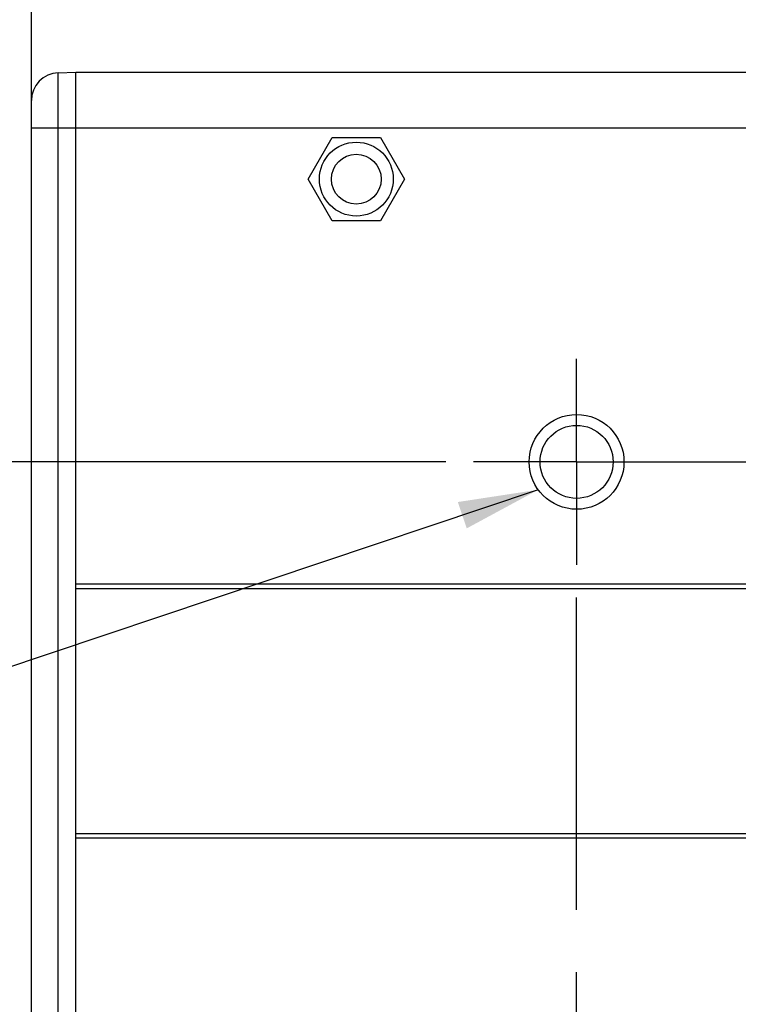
# Model space of a CAD drawing. Header units: inches. Extents: x 0 to 34, y 0 to 22.
# Tile 76 of 89: x 21.7 to 23.3, y 15.3 to 17.5. Entities that reach past the tile are written whole.
import ezdxf

# ---------------------------------------------------------------- set-up
doc = ezdxf.new("R2010")
doc.units = ezdxf.units.IN
doc.header["$LTSCALE"] = 1.87
doc.header["$MEASUREMENT"] = 0
doc.linetypes.add('CENTER', pattern=[0.6, 0.375, -0.075, 0.075, -0.075])
doc.layers.get('0').update_dxf_attribs({"linetype": 'CONTINUOUS'})
for name, color, linetype in [('DEFAULT_1', 7, 'CENTER'), ('DETAIL', 7, 'CONTINUOUS'), ('DIMENSIONS', 7, 'CONTINUOUS'), ('REF_DIM', 7, 'CONTINUOUS')]:
    doc.layers.add(name, color=color, linetype=linetype)
doc.styles.get("Standard").update_dxf_attribs({"font": 'txt', "width": 0.8})
doc.dimstyles.new('DIMSTYLE_1', dxfattribs={"dimtxt": 0.125, "dimasz": 0.18, "dimexe": 0.18, "dimexo": 0.0625, "dimgap": 0.09, "dimtad": 0, "dimtih": 1, "dimtoh": 1, "dimdec": 3, "dimzin": 4, "dimdsep": 46, "dimtxsty": 'STANDARD', "dimblk": '_FILLED', "dimblk1": '_FILLED', "dimblk2": '_FILLED', "dimcen": 0.09, "dimadec": 0, "dimazin": 0, "dimtp": 0.001, "dimtm": 0.001, "dimtfac": 1, "dimtdec": 3, "dimtofl": 0, "dimtmove": 0, "dimatfit": 3, "dimldrblk": '_FILLED', "dimfxl": 1, "dimtolj": 1, "dimtzin": 4, "dimarcsym": 0})
doc.dimstyles.get("Standard").update_dxf_attribs({"dimtxt": 0.125, "dimasz": 0.18, "dimexe": 0.18, "dimexo": 0.0625, "dimgap": 0.09, "dimtad": 0, "dimtih": 1, "dimtoh": 1, "dimdec": 3, "dimzin": 4, "dimdsep": 46, "dimtxsty": 'STANDARD', "dimblk": '_FILLED', "dimblk1": '_FILLED', "dimblk2": '_FILLED', "dimcen": 0.09, "dimadec": 0, "dimazin": 0, "dimtol": 1, "dimtp": 0.01, "dimtm": 0.01, "dimtfac": 1, "dimtdec": 3, "dimtofl": 0, "dimtmove": 0, "dimatfit": 3, "dimldrblk": '_FILLED', "dimfxl": 1, "dimtolj": 1, "dimtzin": 4, "dimarcsym": 0})

# ---------------------------------------------------------------- blocks, each defined once
blk = doc.blocks.new('*D29')
at = {"layer": 'DIMENSIONS', "color": 2, "linetype": 'CONTINUOUS'}
blk.add_line((22.679, 16.5036), (21.0605, 16.5036), dxfattribs=at)
at = {"layer": 'DIMENSIONS', "color": 2, "linetype": 'CONTINUOUS', "width": 0.8}
for s, p in [('3.250', (19.673, 16.4411)), ('[', (20.298, 16.4411)), ('82.55', (20.398, 16.4411)), (']', (20.898, 16.4411))]:
    blk.add_text(s, height=0.125, dxfattribs=at).set_placement(p)
blk = doc.blocks.new('_FILLED')
at = {"color": 0, "linetype": 'BYBLOCK'}
blk.add_solid([(0, 0), (-1, 0.174), (-1, -0.174)], dxfattribs=at)
blk = doc.blocks.new('*D38')
at = {"layer": 'REF_DIM', "color": 2, "linetype": 'CONTINUOUS'}
for p, q in [((21.748, 17.3161), (21.748, 18.2536)), ((31.948, 17.3773), (31.948, 18.2536)), ((21.748, 18.1286), (25.7475, 18.1286)), ((31.948, 18.1286), (27.5975, 18.1286))]:
    blk.add_line(p, q, dxfattribs=at)
at = {"layer": 'REF_DIM', "color": 2, "linetype": 'CONTINUOUS', "xscale": 0.18, "yscale": 0.18, "zscale": 0.18, "rotation": 180}
blk.add_blockref('_FILLED', (21.748, 18.1286), dxfattribs=at)
at = {"layer": 'REF_DIM', "color": 2, "linetype": 'CONTINUOUS', "xscale": 0.18, "yscale": 0.18, "zscale": 0.18}
blk.add_blockref('_FILLED', (31.948, 18.1286), dxfattribs=at)
at = {"layer": 'REF_DIM', "color": 2, "linetype": 'CONTINUOUS', "width": 0.8}
for s, p in [('(', (25.81, 18.0661)), ('[', (26.635, 18.0661)), (']', (27.335, 18.0661)), (')', (27.435, 18.0661)), ('10.200', (25.91, 18.0661)), ('259.08', (26.735, 18.0661))]:
    blk.add_text(s, height=0.125, dxfattribs=at).set_placement(p)

msp = doc.modelspace()

# ---------------------------------------------------------------- linework, layer by layer
at = {"color": 7, "linetype": 'CONTINUOUS'}
for p, q in [((21.8083, 17.3773), (21.848, 17.3786)), ((21.8083, 12.38), (21.8083, 17.3773)), ((21.848, 12.3786), (21.848, 17.3786)), ((21.848, 17.3786), (31.848, 17.3786)), ((21.748, 12.4425), (21.748, 17.3148)), ((21.748, 17.2536), (31.948, 17.2536)), ((22.3697, 17.1386), (22.4238, 17.2324)), ((22.4238, 17.2324), (22.5321, 17.2324)), ((22.5321, 17.2324), (22.5862, 17.1386)), ((22.4238, 17.0449), (22.3697, 17.1386)), ((22.5862, 17.1386), (22.5321, 17.0449)), ((22.5321, 17.0449), (22.4238, 17.0449)), ((31.848, 16.2286), (21.848, 16.2286)), ((31.848, 16.2186), (21.848, 16.2186)), ((31.848, 15.6686), (21.848, 15.6686)), ((31.848, 15.6586), (21.848, 15.6586))]:
    msp.add_line(p, q, dxfattribs=at)
for centre, radius in [((22.478, 17.1386), 0.083), ((22.478, 17.1386), 0.056), ((22.973, 16.5036), 0.1065), ((22.973, 16.5036), 0.082)]:
    msp.add_circle(centre, radius, dxfattribs=at)
msp.add_arc((21.8105, 17.3148), 0.0625, 92, 180, dxfattribs=at)
at = {"layer": 'DEFAULT_1', "color": 7, "linetype": 'CENTER'}
for p, q in [((22.973, 16.5036), (22.973, 16.7351)), ((22.973, 16.5036), (22.7415, 16.5036)), ((22.973, 16.5036), (22.973, 16.2721)), ((22.973, 16.5036), (24.4172, 16.5036)), ((22.973, 13.2536), (22.973, 16.2721))]:
    msp.add_line(p, q, dxfattribs=at)
at = {"layer": 'DETAIL', "color": 2, "linetype": 'CONTINUOUS'}
msp.add_line((22.8868, 16.441), (21.1515, 15.8588), dxfattribs=at)
msp.add_solid([(22.7261, 16.3542), (22.8868, 16.441), (22.7062, 16.4134)], dxfattribs=at)

# ---------------------------------------------------------------- dimensions: what is measured, and where the dimension line sits
at = {"layer": 'DIMENSIONS', "color": 2, "linetype": 'CONTINUOUS'}
dim = msp.add_ordinate_dim(feature_location=(22.679, 16.5036), offset=(-1.6185, 0), dtype=0, origin=(22.693, 13.2536), dimstyle='DIMSTYLE_1', dxfattribs=at)
dim.commit()
dim.dimension.update_dxf_attribs({"geometry": '*D29', "text_midpoint": (20.3355, 16.5036)})
at = {"layer": 'REF_DIM', "color": 2, "linetype": 'CONTINUOUS'}
dim = msp.add_linear_dim(base=(31.948, 18.1286), p1=(21.748, 17.3161), p2=(31.948, 17.3773), dimstyle='STANDARD', dxfattribs=at)
dim.commit()
dim.dimension.update_dxf_attribs({"geometry": '*D38', "text_midpoint": (26.6725, 18.1286), "dimtype": 160})

doc.saveas('drawing.dxf')
